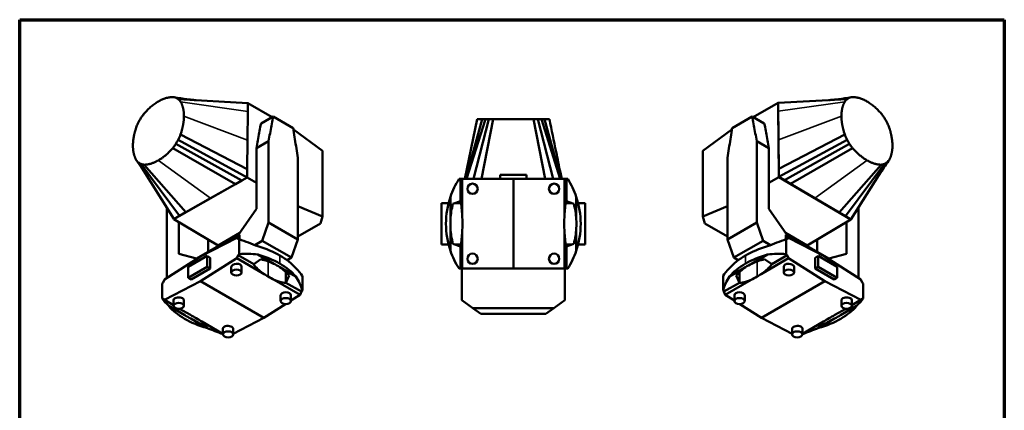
# Paper-space layout 'Sheet_1' of a CAD drawing. Header units: millimetres. Extents: x 1 to 117, y 1 to 117.
# Tile 7 of 7: x 1 to 117, y 71 to 117. Entities that reach past the tile are written whole.
import ezdxf

# ---------------------------------------------------------------- set-up
doc = ezdxf.new("R2010")
doc.units = ezdxf.units.MM
for name, color, linetype, lineweight in [('Border (ISO)', 7, 'Continuous', 70), ('Visible (ISO)', 7, 'Continuous', 50), ('Visible Narrow (ISO)', 7, 'Continuous', 35)]:
    doc.layers.add(name, color=color, linetype=linetype, lineweight=lineweight)

# ---------------------------------------------------------------- blocks, each defined once
blk = doc.blocks.new('Borders Chauvet')
at = {"layer": 'Border (ISO)'}
for p, q in [((0.79, 117.32), (117.32, 117.32)), ((0.79, 0.79), (0.79, 117.32)), ((117.32, 117.32), (117.32, 0.79))]:
    blk.add_line(p, q, dxfattribs=at)

psp = doc.layouts.new('Sheet_1')

# ---------------------------------------------------------------- linework, layer by layer
at = {"layer": 'Visible (ISO)'}
for p, q in [((20.75, 107.91), (19.27, 108.1)), ((27.8, 107.44), (19.55, 107.94)), ((30.68, 105.82), (27.8, 107.44)), ((27.8, 107.44), (27.8, 106.47)), ((90.55, 107.49), (87.59, 105.82)), ((90.55, 107.48), (98.72, 107.94)), ((90.56, 107.48), (90.55, 107.49)), ((90.55, 107.49), (90.55, 107.48)), ((90.56, 106.5), (90.55, 107.48)), ((90.55, 107.48), (90.63, 98.73)), ((97.53, 107.91), (99, 108.1)), ((27.8, 106.47), (27.76, 103.07)), ((90.6, 103.11), (90.56, 106.5)), ((30.78, 105.88), (29.35, 105.05)), ((30.78, 105.88), (33.17, 104.5)), ((53.48, 98.5), (54.95, 105.56)), ((53.59, 98.5), (55.51, 105.56)), ((53.66, 98.5), (55.9, 105.56)), ((54.49, 98.5), (56.3, 105.56)), ((55.51, 105.56), (54.95, 105.56)), ((55.44, 98.5), (56.82, 105.56)), ((55.9, 105.56), (55.51, 105.56)), ((56.3, 105.56), (55.9, 105.56)), ((56.82, 105.56), (56.3, 105.56)), ((59.22, 105.56), (56.82, 105.56)), ((61.61, 105.56), (59.22, 105.56)), ((62.13, 105.56), (61.61, 105.56)), ((62.99, 98.5), (61.61, 105.56)), ((62.53, 105.56), (62.13, 105.56)), ((63.94, 98.5), (62.13, 105.56)), ((62.92, 105.56), (62.53, 105.56)), ((64.76, 98.5), (62.53, 105.56)), ((63.48, 105.56), (62.92, 105.56)), ((64.83, 98.5), (62.92, 105.56)), ((87.49, 105.88), (85.1, 104.5)), ((87.49, 105.88), (88.92, 105.05)), ((27.73, 99.66), (19.83, 103.77)), ((36.64, 101.82), (33.19, 104.36)), ((85.08, 104.36), (81.63, 101.82)), ((90.63, 99.71), (98.44, 103.77)), ((27.07, 98.32), (19.27, 102.65)), ((27.72, 98.69), (19.55, 103.14)), ((27.76, 103.07), (27.73, 99.66)), ((28.82, 102.14), (30.25, 102.97)), ((30.25, 93.35), (30.25, 102.97)), ((89.45, 102.14), (88.02, 102.97)), ((88.02, 93.35), (88.02, 102.97)), ((90.63, 99.71), (90.6, 103.11)), ((90.64, 98.74), (98.72, 103.14)), ((91.29, 98.36), (99, 102.65)), ((26.32, 97.89), (18.9, 102.15)), ((28.82, 102.14), (28.82, 94.96)), ((36.64, 94.05), (36.64, 101.82)), ((81.63, 94.05), (81.63, 101.82)), ((89.45, 102.14), (89.45, 94.96)), ((92.03, 97.92), (99.37, 102.15)), ((19.05, 93.79), (14.86, 100.43)), ((19.71, 94.16), (15.14, 100.27)), ((33.7, 100.98), (33.7, 91.36)), ((84.57, 100.98), (84.57, 91.36)), ((98.51, 94.1), (103.13, 100.27)), ((99.15, 93.72), (103.41, 100.43)), ((20.46, 94.58), (15.52, 100.19)), ((27.73, 99.66), (27.72, 98.69)), ((90.64, 98.74), (90.63, 99.71)), ((97.77, 94.53), (102.75, 100.19)), ((19.03, 93.76), (27.72, 98.68)), ((26.32, 97.89), (23.39, 96.24)), ((27.07, 98.32), (26.32, 97.89)), ((27.72, 98.69), (27.07, 98.32)), ((27.72, 98.69), (27.72, 98.68)), ((27.72, 98.68), (28.82, 98.03)), ((52.95, 98.5), (52.79, 98.5)), ((52.95, 95.89), (52.95, 98.5)), ((53.16, 98.5), (52.95, 98.5)), ((53.16, 94.17), (53.16, 98.5)), ((59.22, 98.5), (53.16, 98.5)), ((57.64, 99), (60.79, 99)), ((57.64, 98.5), (57.64, 99)), ((59.22, 98.5), (65.27, 98.5)), ((59.22, 98.5), (59.22, 87.9)), ((60.79, 98.5), (60.79, 99)), ((65.27, 98.5), (65.49, 98.5)), ((65.27, 94.17), (65.27, 98.5)), ((65.49, 98.5), (65.65, 98.5)), ((65.49, 95.89), (65.49, 98.5)), ((89.45, 98.03), (90.63, 98.73)), ((90.63, 98.73), (99.15, 93.71)), ((91.29, 98.36), (90.64, 98.74)), ((92.03, 97.92), (91.29, 98.36)), ((94.9, 96.23), (92.03, 97.92)), ((23.39, 96.24), (20.46, 94.58)), ((51.55, 95.64), (50.7, 95.64)), ((50.7, 95.64), (50.7, 90.76)), ((51.77, 93.71), (51.77, 96.38)), ((52.06, 95.57), (52.95, 95.89)), ((53.01, 95.64), (52.27, 95.64)), ((52.95, 95.89), (52.97, 95.9)), ((66.16, 95.64), (65.42, 95.64)), ((65.49, 95.89), (65.46, 95.9)), ((66.37, 95.57), (65.49, 95.89)), ((66.66, 93.71), (66.66, 96.38)), ((66.88, 95.64), (67.73, 95.64)), ((67.73, 95.64), (67.73, 90.76)), ((97.77, 94.53), (94.9, 96.23)), ((18.2, 86.8), (18.2, 95.14)), ((20.46, 94.58), (19.71, 94.16)), ((28.82, 94.96), (26.73, 91.99)), ((33.7, 95.28), (36.64, 94.05)), ((81.63, 94.05), (84.57, 95.28)), ((89.45, 94.96), (91.54, 91.99)), ((98.51, 94.1), (97.77, 94.53)), ((100.07, 86.8), (100.07, 95.17)), ((19.03, 93.81), (19.03, 93.76)), ((24.27, 90.65), (19.03, 93.76)), ((19.71, 94.16), (19.05, 93.79)), ((19.63, 93.4), (19.63, 89.65)), ((29.5, 91.2), (30.25, 93.35)), ((30.25, 93.35), (33.7, 91.36)), ((33.7, 91.7), (36.39, 93.25)), ((36.64, 94.05), (36.39, 93.25)), ((51.76, 93.05), (51.76, 93.35)), ((66.67, 93.35), (66.67, 93.05)), ((81.88, 93.25), (81.63, 94.05)), ((81.88, 93.25), (84.57, 91.7)), ((88.02, 93.35), (84.57, 91.36)), ((88.77, 91.2), (88.02, 93.35)), ((99.15, 93.71), (94, 90.65)), ((99.15, 93.72), (98.51, 94.1)), ((98.64, 93.4), (98.64, 89.65)), ((99.15, 93.72), (99.15, 93.71)), ((24.27, 90.65), (26.83, 92.13)), ((51.77, 92.69), (51.77, 90.02)), ((53.16, 92.24), (53.16, 87.9)), ((65.27, 92.24), (65.27, 87.9)), ((66.66, 92.69), (66.66, 90.02)), ((91.44, 92.13), (94, 90.65)), ((26.73, 91.99), (21.72, 89.09)), ((26.48, 91.56), (22.2, 89.34)), ((23.08, 89.88), (23.08, 91.36)), ((23.92, 90.23), (26.79, 91.89)), ((26.79, 91.89), (26.2, 91.42)), ((26.87, 91.34), (26.48, 91.56)), ((26.64, 91.38), (26.48, 91.56)), ((26.75, 91.38), (26.64, 91.38)), ((26.75, 91.38), (26.75, 89.63)), ((26.79, 91.38), (26.79, 91.89)), ((29.5, 91.2), (28.61, 90.69)), ((29.5, 91.2), (32.95, 89.21)), ((33.7, 91.36), (32.95, 89.21)), ((84.57, 91.36), (85.32, 89.21)), ((85.32, 89.21), (88.77, 91.2)), ((89.66, 90.69), (88.77, 91.2)), ((91.4, 91.34), (91.79, 91.56)), ((91.48, 91.38), (91.48, 91.89)), ((91.48, 91.89), (94.35, 90.23)), ((91.48, 91.89), (92.07, 91.42)), ((91.52, 91.38), (91.52, 89.63)), ((91.52, 91.38), (91.63, 91.38)), ((96.55, 89.09), (91.54, 91.99)), ((91.63, 91.38), (91.79, 91.56)), ((91.79, 91.56), (96.07, 89.34)), ((95.19, 89.88), (95.19, 91.36)), ((24.36, 90.62), (24.27, 90.65)), ((50.7, 90.76), (51.55, 90.76)), ((52.95, 90.52), (52.06, 90.84)), ((52.27, 90.76), (53.01, 90.76)), ((52.95, 90.52), (52.95, 87.9)), ((52.97, 90.51), (52.95, 90.52)), ((65.42, 90.76), (66.16, 90.76)), ((65.46, 90.51), (65.49, 90.52)), ((65.49, 90.52), (66.37, 90.84)), ((65.49, 90.52), (65.49, 87.9)), ((67.73, 90.76), (66.88, 90.76)), ((94, 90.65), (93.91, 90.62)), ((17.92, 86.62), (22.2, 89.34)), ((19.63, 89.65), (21.72, 89.09)), ((22.96, 89.4), (20.73, 88.11)), ((22.2, 86.42), (26.48, 89.14)), ((23.32, 89.19), (22.96, 89.4)), ((22.96, 88.11), (22.96, 89.4)), ((23.32, 89.19), (23.32, 87.91)), ((26.48, 89.14), (26.64, 89.5)), ((29.54, 87.37), (26.48, 89.14)), ((26.64, 89.5), (26.75, 89.63)), ((28.48, 88.44), (26.64, 89.5)), ((29.34, 89.01), (28.48, 88.44)), ((30.85, 88.48), (28.96, 89.57)), ((32.43, 88.9), (32.95, 89.21)), ((85.32, 89.21), (85.84, 88.9)), ((87.42, 88.48), (89.31, 89.57)), ((88.73, 87.37), (91.79, 89.14)), ((88.93, 89.01), (89.79, 88.44)), ((89.79, 88.44), (91.63, 89.5)), ((91.63, 89.5), (91.52, 89.63)), ((91.79, 89.14), (91.63, 89.5)), ((96.07, 86.42), (91.79, 89.14)), ((94.95, 89.19), (95.31, 89.4)), ((94.95, 87.91), (94.95, 89.19)), ((95.31, 89.4), (95.31, 88.11)), ((97.54, 88.11), (95.31, 89.4)), ((100.35, 86.62), (96.07, 89.34)), ((98.64, 89.65), (96.55, 89.09)), ((20.73, 86.83), (22.96, 88.11)), ((20.73, 88.11), (20.73, 86.83)), ((23.32, 87.91), (21.09, 86.62)), ((23.32, 87.91), (22.96, 88.11)), ((25.83, 88.09), (25.83, 87.44)), ((27.05, 88.13), (27.05, 87.44)), ((28.48, 88.44), (28.46, 88.4)), ((31.57, 88.07), (33.46, 86.97)), ((32.27, 87.51), (32.27, 86.2)), ((52.79, 87.9), (52.95, 87.9)), ((52.95, 87.9), (53.16, 87.9)), ((53.13, 84.17), (53.13, 87.9)), ((53.16, 87.9), (59.22, 87.9)), ((65.27, 87.9), (59.22, 87.9)), ((65.49, 87.9), (65.27, 87.9)), ((65.3, 87.9), (65.3, 84.17)), ((65.65, 87.9), (65.49, 87.9)), ((86.7, 88.07), (84.81, 86.97)), ((86, 87.51), (86, 86.2)), ((89.79, 88.44), (89.81, 88.4)), ((91.22, 87.44), (91.22, 88.13)), ((92.44, 87.44), (92.44, 88.09)), ((94.95, 87.91), (95.31, 88.11)), ((97.18, 86.62), (94.95, 87.91)), ((95.31, 88.11), (97.54, 86.83)), ((97.54, 86.83), (97.54, 88.11)), ((17.66, 86.13), (17.77, 86.26)), ((17.77, 86.26), (17.92, 86.62)), ((22.2, 86.42), (17.92, 84.2)), ((21.09, 86.62), (20.73, 86.83)), ((22.2, 86.42), (29.7, 82.1)), ((30.91, 86.58), (33.97, 84.81)), ((32.27, 86.2), (32.28, 86.24)), ((32.28, 86.24), (32.68, 87.08)), ((32.28, 86.24), (34.13, 85.18)), ((34.24, 87.05), (34.24, 85.3)), ((84.03, 87.05), (84.03, 85.3)), ((85.99, 86.24), (84.14, 85.18)), ((87.36, 86.58), (84.3, 84.81)), ((85.99, 86.24), (85.59, 87.08)), ((86, 86.2), (85.99, 86.24)), ((96.07, 86.42), (88.58, 82.1)), ((96.07, 86.42), (100.35, 84.2)), ((97.18, 86.62), (97.54, 86.83)), ((100.5, 86.26), (100.35, 86.62)), ((100.62, 86.13), (100.5, 86.26)), ((17.66, 86.13), (17.66, 84.38)), ((34.13, 85.18), (33.97, 84.81)), ((34.24, 85.3), (34.13, 85.18)), ((84.03, 85.3), (84.14, 85.18)), ((84.14, 85.18), (84.3, 84.81)), ((100.62, 86.13), (100.62, 84.38)), ((17.77, 84.38), (17.66, 84.38)), ((17.92, 84.2), (17.77, 84.38)), ((19.01, 83.57), (17.92, 84.2)), ((19.01, 83.51), (19.01, 84.19)), ((20.23, 83.51), (20.23, 84.16)), ((31.67, 84.07), (31.67, 84.72)), ((33.97, 84.81), (32.89, 84.13)), ((32.89, 84.07), (32.89, 84.75)), ((54.41, 83.23), (53.13, 84.17)), ((65.3, 84.17), (64.02, 83.23)), ((84.3, 84.81), (85.38, 84.13)), ((85.38, 84.75), (85.38, 84.07)), ((86.6, 84.72), (86.6, 84.07)), ((98.04, 84.16), (98.04, 83.51)), ((99.27, 83.57), (100.35, 84.2)), ((99.27, 84.19), (99.27, 83.51)), ((100.35, 84.2), (100.5, 84.38)), ((100.5, 84.38), (100.62, 84.38)), ((20.32, 82.4), (18.43, 83.49)), ((19.22, 83.17), (19.31, 83.2)), ((20.99, 82.43), (19.72, 83.16)), ((32.25, 83.72), (29.7, 82.1)), ((54.41, 83.23), (64.02, 83.23)), ((55.37, 82.54), (54.41, 83.23)), ((64.02, 83.23), (63.06, 82.54)), ((86.02, 83.72), (88.58, 82.1)), ((97.28, 82.43), (98.55, 83.16)), ((97.95, 82.4), (99.84, 83.49)), ((99.05, 83.17), (98.96, 83.2)), ((21.04, 81.99), (22.93, 80.89)), ((22.35, 81.64), (24.85, 80.2)), ((26.07, 80.21), (29.7, 82.1)), ((63.06, 82.54), (55.37, 82.54)), ((92.2, 80.21), (88.58, 82.1)), ((95.92, 81.64), (93.42, 80.2)), ((97.23, 81.99), (95.34, 80.89)), ((22.56, 81.52), (22.56, 81.24)), ((23.2, 81.15), (22.56, 81.24)), ((24.85, 80.82), (24.85, 80.13)), ((26.07, 80.78), (26.07, 80.13)), ((92.2, 80.13), (92.2, 80.78)), ((93.42, 80.13), (93.42, 80.82)), ((95.07, 81.15), (95.71, 81.24)), ((95.71, 81.52), (95.71, 81.24))]:
    psp.add_line(p, q, dxfattribs=at)
for centre in [(54.39, 97.34), (64.04, 97.34), (54.39, 89.07), (64.04, 89.07)]:
    psp.add_circle(centre, 0.61, dxfattribs=at)
for centre, radius, start, end in [((61.11, 93.21), 9.87, 147.5365, 161.2066), ((57.32, 93.21), 9.87, 18.7934, 32.4635), ((61.11, 93.21), 9.87, 161.2066, 180.02), ((61.09, 93.2), 9.33, 165.3224, 176.8789), ((57.35, 93.2), 9.33, 3.1211, 14.6776), ((57.32, 93.21), 9.87, 359.98, 18.7934), ((61.09, 93.2), 9.33, 176.8789, 183.1211), ((36.76, 93.22), 16.43, 359.9548, 3.3233), ((81.67, 93.22), 16.43, 176.6767, 180.0452), ((57.35, 93.2), 9.33, 356.8789, 3.1211), ((61.11, 93.2), 9.87, 179.98, 198.7934), ((61.09, 93.2), 9.33, 183.1211, 194.6776), ((36.76, 93.19), 16.43, 356.6767, 0.0452), ((81.67, 93.19), 16.43, 179.9548, 183.3233), ((57.35, 93.2), 9.33, 345.3224, 356.8789), ((57.32, 93.2), 9.87, 341.2066, 0.02), ((61.11, 93.2), 9.87, 198.7934, 212.4635), ((57.32, 93.2), 9.87, 327.5365, 341.2066)]:
    psp.add_arc(centre, radius, start, end, dxfattribs=at)
for centre, major_axis, ratio, start_param, end_param in [((36.76, 93.22), (16.43, 0), 1, 0.058003, 0.163963), ((81.67, 93.22), (0, -16.43), 1, 4.548426, 4.654386), ((36.76, 93.19), (16.43, 0), 1, 6.119223, 6.225182), ((81.67, 93.19), (0, -16.43), 1, 4.770392, 4.876352), ((24.61, 89.03), (-9.83, 2.93), 0.282008, 4.338858, 4.577447), ((93.66, 89.03), (9.83, 2.93), 0.282008, 1.705739, 1.944327), ((24.61, 85.43), (-9.87, 0), 0.57735, 3.926641, 4.254997), ((93.66, 85.43), (9.87, 0), 0.57735, 2.028189, 2.356544), ((24.61, 80.86), (8.84, 6.13), 0.714693, 0.653059, 0.891647), ((24.61, 84.46), (9.87, 0), 0.57735, 0.785048, 1.113404), ((24.63, 80.88), (8.36, 5.8), 0.714693, 0.379526, 0.581226), ((24.61, 85.43), (-9.87, 0), 0.57735, 3.598985, 3.92734), ((93.66, 85.43), (9.87, 0), 0.57735, 2.355845, 2.6842), ((93.66, 84.46), (-9.87, 0), 0.57735, 5.169781, 5.498137), ((93.64, 80.88), (-8.36, 5.8), 0.714693, 5.701959, 5.90366), ((93.66, 80.86), (-8.84, 6.13), 0.714693, 5.391538, 5.630126), ((26.44, 88.11), (0.61, 0.028), 0.605376, 6.255632, 9.397224), ((41.82, 114.32), (-10.8, -27.78), 0.446039, 6.050593, 6.156553), ((24.63, 84.47), (-9.33, 0), 0.57735, 3.872518, 3.981464), ((24.63, 80.88), (8.36, 5.8), 0.714693, 0.06888, 0.27058), ((24.61, 84.46), (9.87, 0), 0.57735, 0.457392, 0.785748), ((24.61, 89.02), (-9.83, 2.93), 0.282008, 3.444258, 3.682846), ((93.66, 89.02), (9.83, 2.93), 0.282008, 2.600339, 2.838927), ((93.66, 84.46), (-9.87, 0), 0.57735, 5.497437, 5.825793), ((93.64, 80.88), (-8.36, 5.8), 0.714693, 6.012605, 6.214306), ((93.64, 84.47), (9.33, 0), 0.57735, 2.301722, 2.410667), ((76.45, 114.32), (10.8, -27.78), 0.446039, 0.126632, 0.232592), ((91.83, 88.11), (0.61, -0.028), 0.605376, 0.027554, 3.169146), ((41.82, 94.35), (16.43, 0.75), 0.605376, 3.841434, 3.900225), ((41.84, 94.34), (16.43, 0.75), 0.605376, 3.898649, 3.95744), ((41.84, 114.31), (-10.8, -27.78), 0.446039, 6.272559, 6.378519), ((24.61, 80.86), (8.84, 6.13), 0.714693, 6.041644, 6.280232), ((93.66, 80.86), (-8.84, 6.13), 0.714693, 0.002953, 0.241542), ((76.43, 114.31), (10.8, -27.78), 0.446039, 6.187852, 6.293812), ((76.43, 94.34), (-16.43, 0.75), 0.605376, 2.325745, 2.384536), ((76.45, 94.35), (-16.43, 0.75), 0.605376, 2.38296, 2.441751), ((32.28, 84.74), (0.61, 0.028), 0.605376, 6.255632, 9.397224), ((85.99, 84.74), (0.61, -0.028), 0.605376, 0.027554, 3.169146), ((27.28, 82.41), (9.83, -2.93), 0.282008, 3.444258, 3.682846), ((19.62, 84.17), (-0.61, 0.025), 0.54788, 3.164163, 6.305756), ((98.66, 84.17), (-0.61, -0.025), 0.54788, 3.119022, 6.260615), ((90.99, 82.41), (-9.83, -2.93), 0.282008, 2.600339, 2.838927), ((27.28, 86.01), (9.87, 0), 0.57735, 3.598985, 3.92734), ((27.27, 82.41), (-9.3, 2.77), 0.282008, 0.613086, 0.814787), ((91, 82.41), (9.3, 2.77), 0.282008, 5.468399, 5.670099), ((90.99, 86.01), (-9.87, 0), 0.57735, 2.355845, 2.6842), ((27.29, 86), (9.87, 0), 0.57735, 3.926641, 4.254997), ((27.27, 86), (-9.33, 0), 0.57735, 0.730925, 0.839871), ((10.06, 76.01), (16.43, -0.68), 0.54788, 0.80718, 0.865971), ((27.27, 82.41), (-9.3, 2.77), 0.282008, 0.923732, 1.125433), ((10.08, 76), (16.43, -0.68), 0.54788, 0.749965, 0.808757), ((90.98, 86), (-9.87, 0), 0.57735, 2.028189, 2.356544), ((91, 82.41), (9.3, 2.77), 0.282008, 5.157753, 5.359453), ((108.19, 76), (-16.43, -0.68), 0.54788, 5.474429, 5.53322), ((108.21, 76.01), (-16.43, -0.68), 0.54788, 5.417214, 5.476005), ((91, 86), (9.33, 0), 0.57735, 5.443314, 5.55226), ((27.29, 82.41), (9.83, -2.93), 0.282008, 4.338858, 4.546465), ((25.46, 80.8), (-0.61, 0.025), 0.54788, 3.164163, 6.305756), ((92.81, 80.8), (-0.61, -0.025), 0.54788, 3.119022, 6.260615), ((90.98, 82.41), (-9.83, -2.93), 0.282008, 1.736721, 1.944327)]:
    psp.add_ellipse(centre, major_axis=major_axis, ratio=ratio, start_param=start_param, end_param=end_param, dxfattribs=at)
for centre, major_axis in [((26.44, 87.44), (0.61, 0)), ((91.83, 87.44), (-0.61, 0)), ((32.28, 84.07), (-0.61, 0)), ((85.99, 84.07), (0.61, 0)), ((19.62, 83.51), (0.61, 0)), ((98.66, 83.51), (-0.61, 0)), ((25.46, 80.13), (-0.61, 0)), ((92.81, 80.13), (0.61, 0))]:
    psp.add_ellipse(centre, major_axis=major_axis, ratio=0.57735, dxfattribs=at)
for points, knots in [([(15.52, 106.22), (15.65, 106.38), (15.79, 106.53), (16.07, 106.81), (16.21, 106.94), (16.49, 107.18), (16.63, 107.29), (16.92, 107.49), (17.06, 107.58), (17.21, 107.67)], [-1, -1, -1, -1, -0.75, -0.75, -0.5, -0.5, -0.25, -0.25, 0, 0, 0, 0]), ([(17.21, 107.67), (17.35, 107.75), (17.49, 107.82), (17.78, 107.95), (17.92, 108), (18.2, 108.09), (18.35, 108.12), (18.62, 108.17), (18.76, 108.18), (18.9, 108.17)], [0, 0, 0, 0, 0.25, 0.25, 0.5, 0.5, 0.75, 0.75, 1, 1, 1, 1]), ([(19.27, 108.1), (19.31, 108.08), (19.34, 108.06), (19.41, 108.03), (19.44, 108.01), (19.5, 107.97), (19.53, 107.96), (19.55, 107.94)], [0, 0, 0, 0, 0.333333, 0.333333, 0.666667, 0.666667, 1, 1, 1, 1]), ([(19.55, 107.94), (19.58, 107.92), (19.62, 107.89), (19.68, 107.83), (19.71, 107.8), (19.77, 107.72), (19.8, 107.68), (19.83, 107.63)], [0, 0, 0, 0, 0.3333333, 0.3333333, 0.6666667, 0.6666667, 1, 1, 1, 1]), ([(19.83, 107.63), (19.85, 107.6), (19.86, 107.57), (19.88, 107.54), (19.89, 107.51), (19.91, 107.48), (19.92, 107.45), (19.93, 107.43), (19.95, 107.4), (19.96, 107.37), (19.97, 107.35), (19.98, 107.32), (19.99, 107.3), (20, 107.27), (20.01, 107.25), (20.02, 107.23), (20.02, 107.21), (20.03, 107.18), (20.04, 107.16), (20.05, 107.14), (20.05, 107.12), (20.06, 107.1), (20.07, 107.08), (20.07, 107.05), (20.08, 107.03), (20.09, 107.01), (20.09, 107), (20.1, 106.98), (20.1, 106.97), (20.1, 106.97), (20.1, 106.96), (20.11, 106.94), (20.11, 106.91), (20.12, 106.89), (20.13, 106.86), (20.13, 106.84), (20.14, 106.81), (20.14, 106.78), (20.15, 106.75), (20.16, 106.72), (20.16, 106.69), (20.17, 106.66), (20.17, 106.63), (20.18, 106.59), (20.18, 106.56), (20.19, 106.52), (20.19, 106.48), (20.2, 106.44), (20.2, 106.4), (20.21, 106.35), (20.21, 106.31), (20.21, 106.26), (20.22, 106.21), (20.22, 106.16), (20.22, 106.1), (20.23, 106.05), (20.23, 105.99), (20.23, 105.93)], [0, 0, 0, 0, 0.055556, 0.055556, 0.055556, 0.111111, 0.111111, 0.111111, 0.166667, 0.166667, 0.166667, 0.222222, 0.222222, 0.222222, 0.277778, 0.277778, 0.277778, 0.333333, 0.333333, 0.333333, 0.388889, 0.388889, 0.388889, 0.444444, 0.444444, 0.444444, 0.486304, 0.486304, 0.486304, 0.5, 0.5, 0.5, 0.555555, 0.555555, 0.555555, 0.611111, 0.611111, 0.611111, 0.666666, 0.666666, 0.666666, 0.722222, 0.722222, 0.722222, 0.777777, 0.777777, 0.777777, 0.833333, 0.833333, 0.833333, 0.888889, 0.888889, 0.888889, 0.944444, 0.944444, 0.944444, 1, 1, 1, 1]), ([(20.75, 107.91), (20.9, 107.89), (21.06, 107.87), (21.3, 107.84), (21.38, 107.83), (21.54, 107.82), (21.62, 107.81), (21.69, 107.81)], [0, 0, 0, 0, 1.194396, 1.194396, 1.815517, 1.815517, 2.457316, 2.457316, 2.457316, 2.457316]), ([(96.6, 107.82), (96.65, 107.82), (96.71, 107.83), (96.86, 107.84), (96.94, 107.85), (97.2, 107.87), (97.37, 107.89), (97.53, 107.91)], [0, 0, 0, 0, 0.479364, 0.479364, 1.152776, 1.152776, 2.428752, 2.428752, 2.428752, 2.428752]), ([(98.04, 105.93), (98.04, 105.99), (98.05, 106.05), (98.05, 106.1), (98.05, 106.16), (98.05, 106.21), (98.06, 106.26), (98.06, 106.31), (98.06, 106.35), (98.07, 106.4), (98.07, 106.44), (98.08, 106.48), (98.08, 106.52), (98.09, 106.56), (98.09, 106.59), (98.1, 106.63), (98.1, 106.66), (98.11, 106.69), (98.12, 106.72), (98.12, 106.75), (98.13, 106.78), (98.13, 106.81), (98.14, 106.84), (98.15, 106.86), (98.15, 106.89), (98.16, 106.91), (98.16, 106.94), (98.17, 106.96), (98.17, 106.97), (98.17, 106.97), (98.17, 106.98), (98.18, 107), (98.18, 107.01), (98.19, 107.03), (98.2, 107.05), (98.2, 107.08), (98.21, 107.1), (98.22, 107.12), (98.22, 107.14), (98.23, 107.16), (98.24, 107.18), (98.25, 107.21), (98.25, 107.23), (98.26, 107.25), (98.27, 107.27), (98.28, 107.3), (98.29, 107.32), (98.3, 107.35), (98.31, 107.37), (98.32, 107.4), (98.34, 107.43), (98.35, 107.45), (98.36, 107.48), (98.38, 107.51), (98.39, 107.54), (98.41, 107.57), (98.42, 107.6), (98.44, 107.63)], [-1, -1, -1, -1, -0.944444, -0.944444, -0.944444, -0.888889, -0.888889, -0.888889, -0.833333, -0.833333, -0.833333, -0.777778, -0.777778, -0.777778, -0.722222, -0.722222, -0.722222, -0.666667, -0.666667, -0.666667, -0.611111, -0.611111, -0.611111, -0.555556, -0.555556, -0.555556, -0.5, -0.5, -0.5, -0.486304, -0.486304, -0.486304, -0.444444, -0.444444, -0.444444, -0.388889, -0.388889, -0.388889, -0.333333, -0.333333, -0.333333, -0.277778, -0.277778, -0.277778, -0.222222, -0.222222, -0.222222, -0.166667, -0.166667, -0.166667, -0.111111, -0.111111, -0.111111, -0.055556, -0.055556, -0.055556, 0, 0, 0, 0]), ([(98.44, 107.63), (98.47, 107.68), (98.5, 107.72), (98.56, 107.8), (98.59, 107.83), (98.65, 107.89), (98.69, 107.92), (98.72, 107.94)], [-1, -1, -1, -1, -0.6666667, -0.6666667, -0.3333333, -0.3333333, 0, 0, 0, 0]), ([(98.72, 107.94), (98.74, 107.96), (98.77, 107.97), (98.83, 108.01), (98.86, 108.03), (98.93, 108.06), (98.96, 108.08), (99, 108.1)], [-1, -1, -1, -1, -0.666667, -0.666667, -0.333333, -0.333333, 0, 0, 0, 0]), ([(99.37, 108.17), (99.51, 108.18), (99.65, 108.17), (99.93, 108.12), (100.07, 108.09), (100.35, 108), (100.49, 107.95), (100.78, 107.82), (100.92, 107.75), (101.06, 107.67)], [-1, -1, -1, -1, -0.75, -0.75, -0.5, -0.5, -0.25, -0.25, 0, 0, 0, 0]), ([(101.06, 107.67), (101.21, 107.58), (101.35, 107.49), (101.64, 107.29), (101.78, 107.18), (102.06, 106.94), (102.2, 106.81), (102.48, 106.53), (102.62, 106.38), (102.75, 106.22)], [0, 0, 0, 0, 0.25, 0.25, 0.5, 0.5, 0.75, 0.75, 1, 1, 1, 1]), ([(14.59, 104.6), (14.61, 104.68), (14.64, 104.76), (14.7, 104.9), (14.73, 104.97), (14.8, 105.11), (14.83, 105.17), (14.86, 105.23)], [-1, -1, -1, -1, -0.6666667, -0.6666667, -0.3333333, -0.3333333, 0, 0, 0, 0]), ([(14.86, 105.23), (14.89, 105.28), (14.92, 105.33), (14.97, 105.43), (15, 105.48), (15.07, 105.6), (15.11, 105.65), (15.14, 105.71)], [-1, -1, -1, -1, -0.666667, -0.666667, -0.333333, -0.333333, 0, 0, 0, 0]), ([(20.23, 105.93), (20.23, 105.88), (20.23, 105.84), (20.22, 105.75), (20.22, 105.71), (20.22, 105.63), (20.22, 105.6), (20.21, 105.52), (20.21, 105.49), (20.2, 105.42), (20.2, 105.39), (20.19, 105.33), (20.19, 105.3), (20.18, 105.24), (20.18, 105.21), (20.17, 105.16), (20.17, 105.13), (20.16, 105.07), (20.15, 105.04), (20.14, 104.98), (20.14, 104.95), (20.13, 104.88), (20.12, 104.85), (20.11, 104.78), (20.1, 104.74), (20.08, 104.67), (20.07, 104.63), (20.06, 104.54), (20.05, 104.5), (20.02, 104.41), (20.01, 104.36), (19.98, 104.26), (19.97, 104.2), (19.93, 104.09), (19.92, 104.03), (19.88, 103.9), (19.85, 103.84), (19.83, 103.77)], [0, 0, 0, 0, 0.0555556, 0.0555556, 0.1111111, 0.1111111, 0.1666667, 0.1666667, 0.2222222, 0.2222222, 0.2777778, 0.2777778, 0.3333333, 0.3333333, 0.3888889, 0.3888889, 0.4444444, 0.4444444, 0.5, 0.5, 0.5555556, 0.5555556, 0.6111111, 0.6111111, 0.6666667, 0.6666667, 0.7222222, 0.7222222, 0.7777778, 0.7777778, 0.8333333, 0.8333333, 0.8888889, 0.8888889, 0.9444444, 0.9444444, 1, 1, 1, 1]), ([(29.35, 105.05), (29.33, 104.98), (29.32, 104.91), (29.25, 104.55), (29.2, 104.26), (29.09, 103.67), (29.04, 103.36), (28.93, 102.76), (28.87, 102.45), (28.82, 102.14)], [-46.389121, -46.389121, -46.389121, -46.389121, -43.725621, -43.725621, -32.856332, -32.856332, -21.461976, -21.461976, -9.930137, -9.930137, -9.930137, -9.930137]), ([(30.25, 102.97), (30.3, 103.28), (30.36, 103.58), (30.47, 104.19), (30.52, 104.49), (30.63, 105.09), (30.69, 105.38), (30.75, 105.74), (30.77, 105.81), (30.78, 105.88)], [-6.651218, -6.651218, -6.651218, -6.651218, -4.547463, -4.547463, -2.468789, -2.468789, -0.485903, -0.485903, 0, 0, 0, 0]), ([(63.48, 105.56), (63.75, 104.28), (64.01, 102.99), (64.45, 100.89), (64.61, 100.07), (64.83, 99), (64.89, 98.75), (64.94, 98.5)], [0, 0, 0, 0, 10.000017, 10.000017, 16.367676, 16.367676, 18.317507, 18.317507, 18.317507, 18.317507]), ([(88.02, 102.97), (87.97, 103.28), (87.91, 103.58), (87.8, 104.19), (87.75, 104.49), (87.64, 105.09), (87.58, 105.38), (87.52, 105.74), (87.51, 105.81), (87.49, 105.88)], [-6.651218, -6.651218, -6.651218, -6.651218, -4.547463, -4.547463, -2.468789, -2.468789, -0.485903, -0.485903, 0, 0, 0, 0]), ([(88.92, 105.05), (88.94, 104.98), (88.95, 104.91), (89.02, 104.55), (89.07, 104.26), (89.18, 103.67), (89.23, 103.36), (89.34, 102.76), (89.4, 102.45), (89.45, 102.14)], [-46.389121, -46.389121, -46.389121, -46.389121, -43.725621, -43.725621, -32.856332, -32.856332, -21.461976, -21.461976, -9.930137, -9.930137, -9.930137, -9.930137]), ([(98.44, 103.77), (98.42, 103.84), (98.4, 103.9), (98.35, 104.03), (98.34, 104.09), (98.3, 104.2), (98.29, 104.26), (98.26, 104.36), (98.25, 104.41), (98.23, 104.5), (98.21, 104.54), (98.2, 104.63), (98.19, 104.67), (98.17, 104.74), (98.16, 104.78), (98.15, 104.85), (98.14, 104.88), (98.13, 104.95), (98.13, 104.98), (98.12, 105.04), (98.11, 105.07), (98.1, 105.13), (98.1, 105.16), (98.09, 105.21), (98.09, 105.24), (98.08, 105.3), (98.08, 105.33), (98.07, 105.39), (98.07, 105.42), (98.06, 105.49), (98.06, 105.52), (98.05, 105.6), (98.05, 105.63), (98.05, 105.71), (98.05, 105.75), (98.04, 105.84), (98.04, 105.88), (98.04, 105.93)], [-1, -1, -1, -1, -0.9444444, -0.9444444, -0.8888889, -0.8888889, -0.8333333, -0.8333333, -0.7777778, -0.7777778, -0.7222222, -0.7222222, -0.6666667, -0.6666667, -0.6111111, -0.6111111, -0.5555556, -0.5555556, -0.5, -0.5, -0.4444444, -0.4444444, -0.3888889, -0.3888889, -0.3333333, -0.3333333, -0.2777778, -0.2777778, -0.2222222, -0.2222222, -0.1666667, -0.1666667, -0.1111111, -0.1111111, -0.0555556, -0.0555556, 0, 0, 0, 0]), ([(103.13, 105.71), (103.17, 105.65), (103.2, 105.6), (103.27, 105.48), (103.3, 105.43), (103.35, 105.33), (103.38, 105.28), (103.41, 105.23)], [0, 0, 0, 0, 0.333333, 0.333333, 0.666667, 0.666667, 1, 1, 1, 1]), ([(103.41, 105.23), (103.44, 105.17), (103.47, 105.11), (103.54, 104.97), (103.57, 104.9), (103.63, 104.76), (103.66, 104.68), (103.68, 104.6)], [0, 0, 0, 0, 0.3333333, 0.3333333, 0.6666667, 0.6666667, 1, 1, 1, 1]), ([(14.19, 102.44), (14.19, 102.5), (14.19, 102.56), (14.19, 102.62), (14.19, 102.68), (14.2, 102.73), (14.2, 102.79), (14.2, 102.84), (14.21, 102.89), (14.21, 102.94), (14.22, 102.98), (14.22, 103.03), (14.23, 103.07), (14.23, 103.12), (14.24, 103.16), (14.24, 103.2), (14.25, 103.24), (14.25, 103.28), (14.26, 103.32), (14.27, 103.35), (14.27, 103.39), (14.28, 103.43), (14.28, 103.46), (14.29, 103.49), (14.3, 103.53), (14.3, 103.56), (14.31, 103.59), (14.31, 103.62), (14.32, 103.63), (14.32, 103.64), (14.32, 103.64), (14.32, 103.67), (14.33, 103.69), (14.33, 103.71), (14.34, 103.74), (14.35, 103.77), (14.35, 103.8), (14.36, 103.83), (14.37, 103.86), (14.37, 103.89), (14.38, 103.92), (14.39, 103.95), (14.4, 103.98), (14.41, 104.02), (14.42, 104.05), (14.43, 104.09), (14.43, 104.12), (14.45, 104.16), (14.46, 104.2), (14.47, 104.24), (14.48, 104.28), (14.49, 104.32), (14.51, 104.36), (14.52, 104.41), (14.54, 104.45), (14.55, 104.5), (14.57, 104.55), (14.59, 104.6)], [-1, -1, -1, -1, -0.944444, -0.944444, -0.944444, -0.888889, -0.888889, -0.888889, -0.833333, -0.833333, -0.833333, -0.777778, -0.777778, -0.777778, -0.722222, -0.722222, -0.722222, -0.666667, -0.666667, -0.666667, -0.611111, -0.611111, -0.611111, -0.555556, -0.555556, -0.555556, -0.5, -0.5, -0.5, -0.486304, -0.486304, -0.486304, -0.444444, -0.444444, -0.444444, -0.388889, -0.388889, -0.388889, -0.333333, -0.333333, -0.333333, -0.277778, -0.277778, -0.277778, -0.222222, -0.222222, -0.222222, -0.166667, -0.166667, -0.166667, -0.111111, -0.111111, -0.111111, -0.055556, -0.055556, -0.055556, 0, 0, 0, 0]), ([(19.83, 103.77), (19.81, 103.71), (19.79, 103.66), (19.75, 103.56), (19.73, 103.51), (19.68, 103.41), (19.66, 103.35), (19.61, 103.25), (19.58, 103.19), (19.55, 103.14)], [0, 0, 0, 0, 0.25, 0.25, 0.5, 0.5, 0.75, 0.75, 1, 1, 1, 1]), ([(33.17, 104.5), (33.18, 104.41), (33.19, 104.33), (33.26, 103.89), (33.31, 103.54), (33.42, 102.82), (33.48, 102.45), (33.59, 101.72), (33.64, 101.35), (33.7, 100.98)], [-29.629865, -29.629865, -29.629865, -29.629865, -27.465265, -27.465265, -18.631898, -18.631898, -9.371814, -9.371814, 0, 0, 0, 0]), ([(85.1, 104.5), (85.09, 104.41), (85.08, 104.33), (85.01, 103.89), (84.96, 103.54), (84.85, 102.82), (84.79, 102.45), (84.68, 101.72), (84.63, 101.35), (84.57, 100.98)], [-29.629865, -29.629865, -29.629865, -29.629865, -27.465265, -27.465265, -18.631898, -18.631898, -9.371814, -9.371814, 0, 0, 0, 0]), ([(98.72, 103.14), (98.69, 103.19), (98.66, 103.25), (98.61, 103.35), (98.59, 103.41), (98.54, 103.51), (98.52, 103.56), (98.48, 103.66), (98.46, 103.71), (98.44, 103.77)], [-1, -1, -1, -1, -0.75, -0.75, -0.5, -0.5, -0.25, -0.25, 0, 0, 0, 0]), ([(103.68, 104.6), (103.7, 104.55), (103.72, 104.5), (103.73, 104.45), (103.75, 104.41), (103.76, 104.36), (103.78, 104.32), (103.79, 104.28), (103.8, 104.24), (103.81, 104.2), (103.83, 104.16), (103.84, 104.12), (103.85, 104.09), (103.85, 104.05), (103.86, 104.02), (103.87, 103.98), (103.88, 103.95), (103.89, 103.92), (103.9, 103.89), (103.9, 103.86), (103.91, 103.83), (103.92, 103.8), (103.92, 103.77), (103.93, 103.74), (103.94, 103.71), (103.94, 103.69), (103.95, 103.67), (103.95, 103.64), (103.95, 103.64), (103.95, 103.63), (103.96, 103.62), (103.96, 103.59), (103.97, 103.56), (103.98, 103.53), (103.98, 103.49), (103.99, 103.46), (103.99, 103.43), (104, 103.39), (104.01, 103.35), (104.01, 103.32), (104.02, 103.28), (104.02, 103.24), (104.03, 103.2), (104.03, 103.16), (104.04, 103.12), (104.04, 103.07), (104.05, 103.03), (104.05, 102.98), (104.06, 102.94), (104.06, 102.89), (104.07, 102.84), (104.07, 102.79), (104.07, 102.73), (104.08, 102.68), (104.08, 102.62), (104.08, 102.56), (104.08, 102.5), (104.08, 102.44)], [0, 0, 0, 0, 0.055556, 0.055556, 0.055556, 0.111111, 0.111111, 0.111111, 0.166667, 0.166667, 0.166667, 0.222222, 0.222222, 0.222222, 0.277778, 0.277778, 0.277778, 0.333333, 0.333333, 0.333333, 0.388889, 0.388889, 0.388889, 0.444444, 0.444444, 0.444444, 0.486304, 0.486304, 0.486304, 0.5, 0.5, 0.5, 0.555555, 0.555555, 0.555555, 0.611111, 0.611111, 0.611111, 0.666666, 0.666666, 0.666666, 0.722222, 0.722222, 0.722222, 0.777777, 0.777777, 0.777777, 0.833333, 0.833333, 0.833333, 0.888889, 0.888889, 0.888889, 0.944444, 0.944444, 0.944444, 1, 1, 1, 1]), ([(19.27, 102.65), (19.23, 102.6), (19.2, 102.54), (19.12, 102.42), (19.07, 102.37), (18.99, 102.26), (18.94, 102.2), (18.9, 102.15)], [0, 0, 0, 0, 0.333333, 0.333333, 0.666667, 0.666667, 1, 1, 1, 1]), ([(19.55, 103.14), (19.52, 103.07), (19.48, 103.01), (19.42, 102.9), (19.39, 102.85), (19.33, 102.75), (19.3, 102.7), (19.27, 102.65)], [0, 0, 0, 0, 0.3333333, 0.3333333, 0.6666667, 0.6666667, 1, 1, 1, 1]), ([(99, 102.65), (98.95, 102.73), (98.9, 102.81), (98.81, 102.97), (98.76, 103.05), (98.72, 103.14)], [-1.414948, -1.414948, -1.414948, -1.414948, -0.707521, -0.707521, 0, 0, 0, 0]), ([(99.37, 102.15), (99.33, 102.2), (99.28, 102.26), (99.2, 102.37), (99.15, 102.42), (99.07, 102.54), (99.04, 102.6), (99, 102.65)], [-1, -1, -1, -1, -0.666667, -0.666667, -0.333333, -0.333333, 0, 0, 0, 0]), ([(14.59, 100.74), (14.56, 100.78), (14.54, 100.82), (14.5, 100.9), (14.48, 100.94), (14.45, 101.02), (14.43, 101.05), (14.4, 101.12), (14.39, 101.16), (14.37, 101.22), (14.36, 101.25), (14.34, 101.32), (14.33, 101.34), (14.32, 101.4), (14.31, 101.43), (14.29, 101.48), (14.29, 101.51), (14.28, 101.56), (14.27, 101.59), (14.26, 101.64), (14.26, 101.66), (14.25, 101.71), (14.24, 101.73), (14.24, 101.78), (14.23, 101.81), (14.23, 101.86), (14.22, 101.88), (14.22, 101.94), (14.21, 101.96), (14.21, 102.02), (14.2, 102.06), (14.2, 102.12), (14.2, 102.16), (14.19, 102.23), (14.19, 102.27), (14.19, 102.35), (14.19, 102.4), (14.19, 102.44)], [-1, -1, -1, -1, -0.9444444, -0.9444444, -0.8888889, -0.8888889, -0.8333333, -0.8333333, -0.7777778, -0.7777778, -0.7222222, -0.7222222, -0.6666667, -0.6666667, -0.6111111, -0.6111111, -0.5555556, -0.5555556, -0.5, -0.5, -0.4444444, -0.4444444, -0.3888889, -0.3888889, -0.3333333, -0.3333333, -0.2777778, -0.2777778, -0.2222222, -0.2222222, -0.1666667, -0.1666667, -0.1111111, -0.1111111, -0.0555556, -0.0555556, 0, 0, 0, 0]), ([(18.9, 102.15), (18.76, 101.99), (18.62, 101.84), (18.36, 101.58), (18.24, 101.47), (18, 101.26), (17.89, 101.17), (17.68, 101.01), (17.58, 100.94), (17.39, 100.81), (17.29, 100.75), (17.21, 100.7)], [0, 0, 0, 0, 0.2, 0.2, 0.4, 0.4, 0.6, 0.6, 0.8, 0.8, 1, 1, 1, 1]), ([(101.06, 100.7), (100.98, 100.75), (100.88, 100.81), (100.69, 100.94), (100.59, 101.01), (100.38, 101.17), (100.27, 101.26), (100.03, 101.47), (99.91, 101.58), (99.65, 101.84), (99.51, 101.99), (99.37, 102.15)], [-1, -1, -1, -1, -0.8, -0.8, -0.6, -0.6, -0.4, -0.4, -0.2, -0.2, 0, 0, 0, 0]), ([(104.08, 102.44), (104.08, 102.4), (104.08, 102.35), (104.08, 102.27), (104.08, 102.23), (104.07, 102.16), (104.07, 102.12), (104.07, 102.06), (104.06, 102.02), (104.06, 101.96), (104.05, 101.94), (104.05, 101.88), (104.04, 101.86), (104.04, 101.81), (104.03, 101.78), (104.03, 101.73), (104.02, 101.71), (104.01, 101.66), (104.01, 101.64), (104, 101.59), (103.99, 101.56), (103.98, 101.51), (103.98, 101.48), (103.96, 101.43), (103.96, 101.4), (103.94, 101.34), (103.93, 101.32), (103.91, 101.25), (103.9, 101.22), (103.88, 101.16), (103.87, 101.12), (103.84, 101.05), (103.82, 101.02), (103.79, 100.94), (103.77, 100.9), (103.73, 100.82), (103.71, 100.78), (103.68, 100.74)], [0, 0, 0, 0, 0.0555556, 0.0555556, 0.1111111, 0.1111111, 0.1666667, 0.1666667, 0.2222222, 0.2222222, 0.2777778, 0.2777778, 0.3333333, 0.3333333, 0.3888889, 0.3888889, 0.4444444, 0.4444444, 0.5, 0.5, 0.5555556, 0.5555556, 0.6111111, 0.6111111, 0.6666667, 0.6666667, 0.7222222, 0.7222222, 0.7777778, 0.7777778, 0.8333333, 0.8333333, 0.8888889, 0.8888889, 0.9444444, 0.9444444, 1, 1, 1, 1]), ([(14.86, 100.43), (14.83, 100.45), (14.81, 100.47), (14.75, 100.52), (14.73, 100.55), (14.69, 100.59), (14.67, 100.62), (14.62, 100.68), (14.6, 100.71), (14.59, 100.74)], [-1, -1, -1, -1, -0.75, -0.75, -0.5, -0.5, -0.25, -0.25, 0, 0, 0, 0]), ([(15.14, 100.27), (15.09, 100.29), (15.05, 100.32), (14.95, 100.37), (14.91, 100.4), (14.86, 100.43)], [-1.414948, -1.414948, -1.414948, -1.414948, -0.707521, -0.707521, 0, 0, 0, 0]), ([(15.52, 100.19), (15.47, 100.2), (15.43, 100.2), (15.34, 100.21), (15.3, 100.22), (15.22, 100.24), (15.18, 100.25), (15.14, 100.27)], [-1, -1, -1, -1, -0.666667, -0.666667, -0.333333, -0.333333, 0, 0, 0, 0]), ([(17.21, 100.7), (17.12, 100.65), (17.03, 100.6), (16.84, 100.51), (16.74, 100.46), (16.52, 100.38), (16.41, 100.34), (16.17, 100.27), (16.05, 100.24), (15.79, 100.2), (15.65, 100.19), (15.52, 100.19)], [-1, -1, -1, -1, -0.8, -0.8, -0.6, -0.6, -0.4, -0.4, -0.2, -0.2, 0, 0, 0, 0]), ([(102.75, 100.19), (102.62, 100.19), (102.48, 100.2), (102.22, 100.24), (102.1, 100.27), (101.86, 100.34), (101.75, 100.38), (101.53, 100.46), (101.43, 100.51), (101.24, 100.6), (101.15, 100.65), (101.06, 100.7)], [0, 0, 0, 0, 0.2, 0.2, 0.4, 0.4, 0.6, 0.6, 0.8, 0.8, 1, 1, 1, 1]), ([(103.63, 100.65), (103.26, 100.14), (102.89, 99.61), (102.49, 98.98), (102.43, 98.88), (102.37, 98.79)], [0, 0, 0, 0, 5.222632, 5.222632, 6.10523, 6.10523, 6.10523, 6.10523]), ([(103.13, 100.27), (103.09, 100.25), (103.05, 100.24), (102.97, 100.22), (102.93, 100.21), (102.84, 100.2), (102.8, 100.2), (102.75, 100.19)], [0, 0, 0, 0, 0.333333, 0.333333, 0.666667, 0.666667, 1, 1, 1, 1]), ([(103.41, 100.43), (103.37, 100.41), (103.34, 100.38), (103.28, 100.35), (103.24, 100.33), (103.18, 100.3), (103.16, 100.28), (103.13, 100.27)], [0, 0, 0, 0, 0.3333333, 0.3333333, 0.6666667, 0.6666667, 1, 1, 1, 1]), ([(103.68, 100.74), (103.67, 100.71), (103.65, 100.68), (103.6, 100.62), (103.58, 100.59), (103.54, 100.55), (103.52, 100.52), (103.47, 100.47), (103.44, 100.45), (103.41, 100.43)], [0, 0, 0, 0, 0.25, 0.25, 0.5, 0.5, 0.75, 0.75, 1, 1, 1, 1])]:
    psp.add_open_spline(points, degree=3, knots=knots, dxfattribs=at)
for points in [[(18.9, 108.17), (18.94, 108.17), (19.03, 108.17), (19.16, 108.14), (19.23, 108.11), (19.27, 108.1)], [(19.07, 108.16), (19.56, 108.07), (20.07, 107.99), (20.58, 107.93)], [(97.7, 107.93), (98.21, 108), (98.71, 108.07), (99.21, 108.16)], [(99, 108.1), (99.04, 108.11), (99.11, 108.14), (99.24, 108.17), (99.33, 108.17), (99.37, 108.17)], [(15.14, 105.71), (15.18, 105.77), (15.26, 105.89), (15.38, 106.06), (15.47, 106.17), (15.52, 106.22)], [(102.75, 106.22), (102.8, 106.17), (102.89, 106.06), (103.01, 105.89), (103.09, 105.77), (103.13, 105.71)], [(15.9, 98.79), (15.5, 99.43), (15.07, 100.05), (14.64, 100.65)]]:
    psp.add_open_spline(points, degree=3, dxfattribs=at)
at = {"layer": 'Visible Narrow (ISO)'}
for p, q in [((27.8, 106.47), (19.83, 107.63)), ((90.56, 106.5), (98.44, 107.63)), ((27.76, 103.07), (20.23, 105.93)), ((90.6, 103.11), (98.04, 105.93)), ((23.39, 96.24), (17.21, 100.7)), ((94.9, 96.23), (101.06, 100.7)), ((30.21, 88.75), (30.21, 86.96)), ((31.59, 89.46), (31.59, 88.49)), ((86.68, 89.46), (86.68, 88.49)), ((88.06, 88.75), (88.06, 86.96))]:
    psp.add_line(p, q, dxfattribs=at)

# ---------------------------------------------------------------- block references
psp.add_blockref('Borders Chauvet', (0, 0))

doc.saveas('drawing.dxf')
